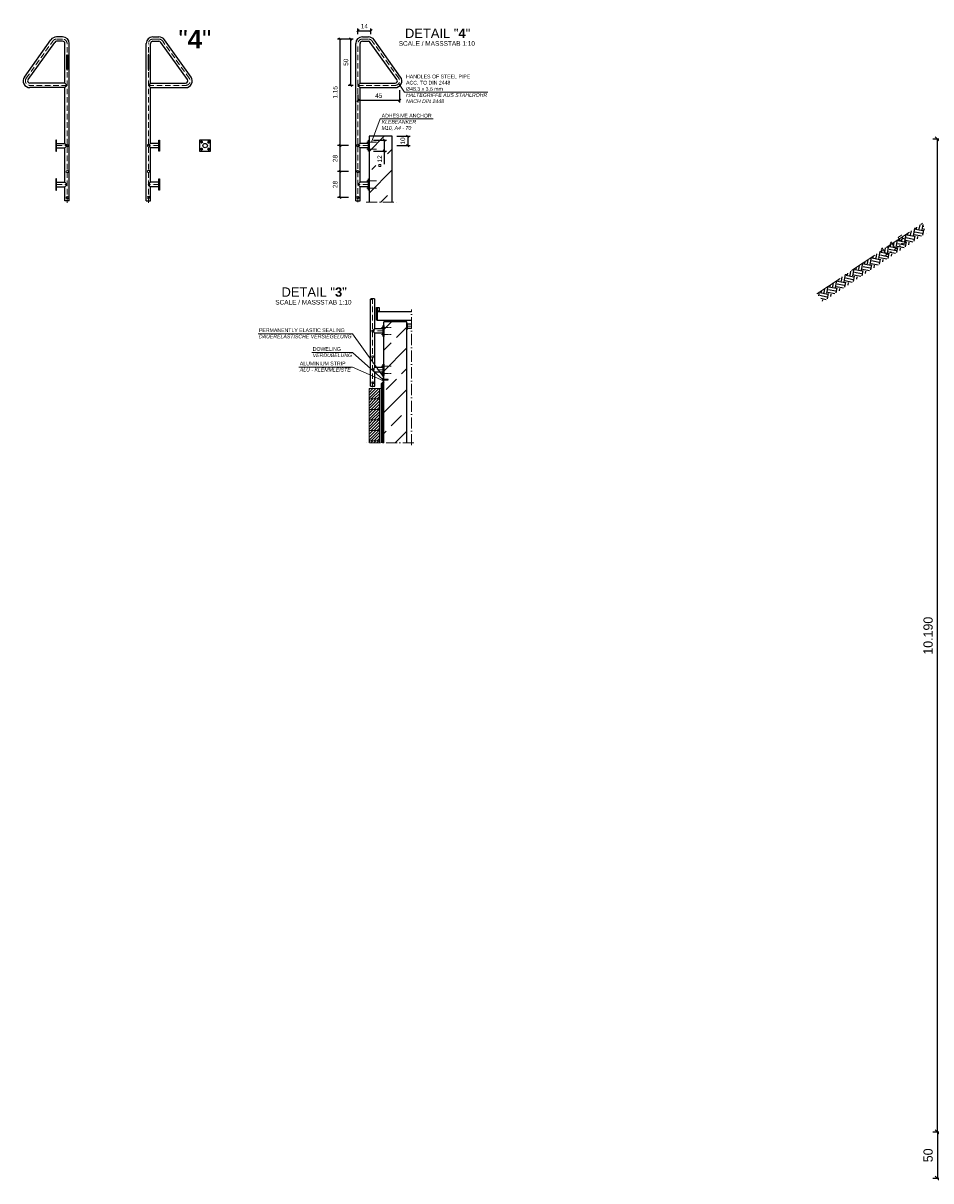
# Model space of a CAD drawing. Header units: millimetres. Extents: x -14064 to 10606674, y -83552 to 74051.
# Tile 7 of 256: x -11458 to -1661, y -26336 to -13837. Entities that reach past the tile are written whole.
import ezdxf

# ---------------------------------------------------------------- set-up
doc = ezdxf.new("R2010")
doc.units = ezdxf.units.MM
doc.linetypes.add('ACAD_ISO10W100', pattern=[18, 12, -3, 0, -3])
doc.linetypes.add('JIS_02_1.0', pattern=[2, 1, -1])
doc.layers.add('0_0_1_im Papierbereich gezeichnet', color=7, linetype='Continuous')
doc.layers.add('Bemaßung', color=7, linetype='Continuous', lineweight=9)
doc.layers.add('Beschriftung', color=7, linetype='Continuous', lineweight=9)
doc.styles.add('LBB3.5M1000', font='isocp.shx', dxfattribs={"height": 3.5})
doc.dimstyles.new('DIN', dxfattribs={"dimtxt": 2.5, "dimasz": 2.5, "dimexe": 1.25, "dimexo": 0.625, "dimtad": 1, "dimtih": 1, "dimdec": 4, "dimdsep": 46, "dimlunit": 6, "dimtxsty": 'Standard', "dimcen": 2.5, "dimadec": 0, "dimazin": 0, "dimtfac": 1, "dimtdec": 4, "dimtmove": 0, "dimatfit": 3, "dimfxl": 0, "dimtvp": 1, "dimtolj": 1, "dimtzin": 0, "dimarcsym": 0})

# ---------------------------------------------------------------- blocks, each defined once
blk = doc.blocks.new('_Oblique')
at = {"color": 0, "linetype": 'ByBlock', "lineweight": -2}
blk.add_line((-0.5, -0.5), (0.5, 0.5), dxfattribs=at)
blk = doc.blocks.new('*D124')
at = {"layer": 'Bemaßung', "color": 0, "lineweight": -2, "transparency": 16777216}
for p, q in [((-1086, -15091), (-1640, -15091)), ((-1590, -25811), (-1590, -15091)), ((-1086, -25811), (-1640, -25811))]:
    blk.add_line(p, q, dxfattribs=at)
at = {"layer": 'DEFPOINTS', "color": 0, "transparency": 16777216}
for p in [(-1590, -15091), (-386, -15091), (-386, -25811)]:
    blk.add_point(p, dxfattribs=at)
at = {"layer": 'Bemaßung', "color": 0, "lineweight": -2, "transparency": 16777216, "xscale": 50, "yscale": 50, "zscale": 50}
for p, rotation in [((-1590, -15091), 90), ((-1590, -25811), 270)]:
    blk.add_blockref('_Oblique', p, dxfattribs=dict(at, rotation=rotation))
at = {"layer": 'Bemaßung', "color": 0, "transparency": 16777216, "insert": (-1690, -20451), "char_height": 100, "attachment_point": 5, "rotation": 90}
blk.add_mtext('\\A1;10.190', dxfattribs=at)
blk = doc.blocks.new('*D178')
at = {"layer": 'Bemaßung', "color": 0, "lineweight": -2, "transparency": 16777216}
for p, q in [((-7896, -14009), (-8065, -14009)), ((-8040, -14009), (-8040, -15159)), ((-7945, -15159), (-8065, -15159))]:
    blk.add_line(p, q, dxfattribs=at)
at = {"layer": 'DEFPOINTS', "color": 0, "transparency": 16777216}
for p in [(-7796, -14009), (-8040, -15159), (-7845, -15159)]:
    blk.add_point(p, dxfattribs=at)
at = {"layer": 'Bemaßung', "color": 0, "lineweight": -2, "transparency": 16777216, "xscale": 25, "yscale": 25, "zscale": 25}
for p, rotation in [((-8040, -14009), 90), ((-8040, -15159), 270)]:
    blk.add_blockref('_Oblique', p, dxfattribs=dict(at, rotation=rotation))
at = {"layer": 'Bemaßung', "color": 0, "transparency": 16777216, "insert": (-8090, -14584), "char_height": 50, "attachment_point": 5, "rotation": 90}
blk.add_mtext('\\A1;1.15', dxfattribs=at)
blk = doc.blocks.new('*D179')
at = {"layer": 'Bemaßung', "color": 0, "lineweight": -2, "transparency": 16777216}
for p, q in [((-7896, -14009), (-7949, -14009)), ((-7924, -14009), (-7924, -14509)), ((-7896, -14509), (-7949, -14509))]:
    blk.add_line(p, q, dxfattribs=at)
at = {"layer": 'DEFPOINTS', "color": 0, "transparency": 16777216}
for p in [(-7796, -14009), (-7924, -14509), (-7796, -14509)]:
    blk.add_point(p, dxfattribs=at)
at = {"layer": 'Bemaßung', "color": 0, "lineweight": -2, "transparency": 16777216, "xscale": 25, "yscale": 25, "zscale": 25}
for p, rotation in [((-7924, -14009), 90), ((-7924, -14509), 270)]:
    blk.add_blockref('_Oblique', p, dxfattribs=dict(at, rotation=rotation))
at = {"layer": 'Bemaßung', "color": 0, "transparency": 16777216, "insert": (-7974, -14259), "char_height": 50, "attachment_point": 5, "rotation": 90}
blk.add_mtext('\\A1;50', dxfattribs=at)
blk = doc.blocks.new('*D180')
at = {"layer": 'Bemaßung', "color": 0, "lineweight": -2, "transparency": 16777216}
for p, q in [((-7845, -13958), (-7845, -13895)), ((-7845, -13920), (-7705, -13920)), ((-7705, -13958), (-7705, -13895))]:
    blk.add_line(p, q, dxfattribs=at)
at = {"layer": 'DEFPOINTS', "color": 0, "transparency": 16777216}
for p in [(-7705, -13920), (-7845, -14058), (-7705, -14058)]:
    blk.add_point(p, dxfattribs=at)
at = {"layer": 'Bemaßung', "color": 0, "lineweight": -2, "transparency": 16777216, "xscale": 25, "yscale": 25, "zscale": 25, "rotation": 180}
blk.add_blockref('_Oblique', (-7845, -13920), dxfattribs=at)
at = {"layer": 'Bemaßung', "color": 0, "lineweight": -2, "transparency": 16777216, "xscale": 25, "yscale": 25, "zscale": 25}
blk.add_blockref('_Oblique', (-7705, -13920), dxfattribs=at)
at = {"layer": 'Bemaßung', "color": 0, "transparency": 16777216, "insert": (-7775, -13870), "char_height": 50, "attachment_point": 5}
blk.add_mtext('\\A1;14', dxfattribs=at)
blk = doc.blocks.new('*D181')
at = {"layer": 'Bemaßung', "color": 0, "lineweight": -2, "transparency": 16777216}
for p, q in [((-7845, -14609), (-7845, -14695)), ((-7395, -14561), (-7395, -14695)), ((-7845, -14670), (-7395, -14670))]:
    blk.add_line(p, q, dxfattribs=at)
at = {"layer": 'DEFPOINTS', "color": 0, "transparency": 16777216}
for p in [(-7395, -14461), (-7845, -14509), (-7395, -14670)]:
    blk.add_point(p, dxfattribs=at)
at = {"layer": 'Bemaßung', "color": 0, "lineweight": -2, "transparency": 16777216, "xscale": 25, "yscale": 25, "zscale": 25, "rotation": 180}
blk.add_blockref('_Oblique', (-7845, -14670), dxfattribs=at)
at = {"layer": 'Bemaßung', "color": 0, "lineweight": -2, "transparency": 16777216, "xscale": 25, "yscale": 25, "zscale": 25}
blk.add_blockref('_Oblique', (-7395, -14670), dxfattribs=at)
at = {"layer": 'Bemaßung', "color": 0, "transparency": 16777216, "insert": (-7620, -14620), "char_height": 50, "attachment_point": 5}
blk.add_mtext('\\A1;45', dxfattribs=at)
blk = doc.blocks.new('*D182')
at = {"layer": 'Bemaßung', "color": 0, "lineweight": -2, "transparency": 16777216}
for p, q in [((-7675, -15099), (-7535, -15099)), ((-7560, -15099), (-7560, -15219)), ((-7675, -15219), (-7535, -15219)), ((-7560, -15219), (-7560, -15361))]:
    blk.add_line(p, q, dxfattribs=at)
at = {"layer": 'DEFPOINTS', "color": 0, "transparency": 16777216}
for p in [(-7725, -15099), (-7560, -15099), (-7725, -15219)]:
    blk.add_point(p, dxfattribs=at)
at = {"layer": 'Bemaßung', "color": 0, "lineweight": -2, "transparency": 16777216, "xscale": 25, "yscale": 25, "zscale": 25}
for p, rotation in [((-7560, -15099), 90), ((-7560, -15219), 270)]:
    blk.add_blockref('_Oblique', p, dxfattribs=dict(at, rotation=rotation))
at = {"layer": 'Bemaßung', "color": 0, "transparency": 16777216, "insert": (-7610, -15303), "char_height": 50, "attachment_point": 5, "rotation": 90}
blk.add_mtext('\\A1;12', dxfattribs=at)
blk = doc.blocks.new('*D140')
at = {"layer": 'Bemaßung', "color": 0, "lineweight": -2, "transparency": 16777216}
for p, q in [((-7425, -15059), (-7282, -15059)), ((-7307, -15059), (-7307, -15159)), ((-7425, -15159), (-7282, -15159))]:
    blk.add_line(p, q, dxfattribs=at)
at = {"layer": 'DEFPOINTS', "color": 0, "transparency": 16777216}
for p in [(-7725, -15059), (-7725, -15159), (-7307, -15159)]:
    blk.add_point(p, dxfattribs=at)
at = {"layer": 'Bemaßung', "color": 0, "lineweight": -2, "transparency": 16777216, "xscale": 25, "yscale": 25, "zscale": 25}
for p, rotation in [((-7307, -15059), 90), ((-7307, -15159), 270)]:
    blk.add_blockref('_Oblique', p, dxfattribs=dict(at, rotation=rotation))
at = {"layer": 'Bemaßung', "color": 0, "transparency": 16777216, "insert": (-7360, -15109), "char_height": 50, "attachment_point": 5, "rotation": 90}
blk.add_mtext('\\A1;10', dxfattribs=at)
blk = doc.blocks.new('*D144')
at = {"layer": 'Bemaßung', "color": 0, "lineweight": -2, "transparency": 16777216}
for p, q in [((-1086, -25811), (-1640, -25811)), ((-1590, -25811), (-1590, -26311)), ((-1086, -26311), (-1640, -26311))]:
    blk.add_line(p, q, dxfattribs=at)
at = {"layer": 'DEFPOINTS', "color": 0, "transparency": 16777216}
for p in [(-386, -25811), (-1590, -26311), (-386, -26311)]:
    blk.add_point(p, dxfattribs=at)
at = {"layer": 'Bemaßung', "color": 0, "lineweight": -2, "transparency": 16777216, "xscale": 50, "yscale": 50, "zscale": 50}
for p, rotation in [((-1590, -25811), 90), ((-1590, -26311), 270)]:
    blk.add_blockref('_Oblique', p, dxfattribs=dict(at, rotation=rotation))
at = {"layer": 'Bemaßung', "color": 0, "transparency": 16777216, "insert": (-1690, -26061), "char_height": 100, "attachment_point": 5, "rotation": 90}
blk.add_mtext('\\A1;50', dxfattribs=at)
blk = doc.blocks.new('*D193')
at = {"layer": 'Bemaßung', "color": 0, "lineweight": -2, "transparency": 16777216}
for p, q in [((-7945, -15159), (-8065, -15159)), ((-8040, -15159), (-8040, -15439)), ((-7945, -15439), (-8065, -15439))]:
    blk.add_line(p, q, dxfattribs=at)
at = {"layer": 'DEFPOINTS', "color": 0, "transparency": 16777216}
for p in [(-7845, -15159), (-8040, -15439), (-7845, -15439)]:
    blk.add_point(p, dxfattribs=at)
at = {"layer": 'Bemaßung', "color": 0, "lineweight": -2, "transparency": 16777216, "xscale": 25, "yscale": 25, "zscale": 25}
for p, rotation in [((-8040, -15159), 90), ((-8040, -15439), 270)]:
    blk.add_blockref('_Oblique', p, dxfattribs=dict(at, rotation=rotation))
at = {"layer": 'Bemaßung', "color": 0, "transparency": 16777216, "insert": (-8090, -15299), "char_height": 50, "attachment_point": 5, "rotation": 90}
blk.add_mtext('\\A1;28', dxfattribs=at)
blk = doc.blocks.new('*D111')
at = {"layer": 'Bemaßung', "color": 0, "lineweight": -2, "transparency": 16777216}
for p, q in [((-7945, -15439), (-8065, -15439)), ((-8040, -15439), (-8040, -15719)), ((-7945, -15719), (-8065, -15719))]:
    blk.add_line(p, q, dxfattribs=at)
at = {"layer": 'DEFPOINTS', "color": 0, "transparency": 16777216}
for p in [(-7845, -15439), (-8040, -15719), (-7845, -15719)]:
    blk.add_point(p, dxfattribs=at)
at = {"layer": 'Bemaßung', "color": 0, "lineweight": -2, "transparency": 16777216, "xscale": 25, "yscale": 25, "zscale": 25}
for p, rotation in [((-8040, -15439), 90), ((-8040, -15719), 270)]:
    blk.add_blockref('_Oblique', p, dxfattribs=dict(at, rotation=rotation))
at = {"layer": 'Bemaßung', "color": 0, "transparency": 16777216, "insert": (-8090, -15579), "char_height": 50, "attachment_point": 5, "rotation": 90}
blk.add_mtext('\\A1;28', dxfattribs=at)

msp = doc.modelspace()

# ---------------------------------------------------------------- hatches: boundary and pattern name
at = {"lineweight": 13}
h = msp.add_hatch(dxfattribs=at)
h.set_pattern_fill('ANSI33', color=256, scale=50, style=0)
h.set_pattern_definition([(45, (-84081.94, 22019.64), (-224.5064, 224.5064), []), (45, (-83857.43, 22019.64), (-224.5064, 224.5064), [158.75, -79.375])])
h.paths.add_polyline_path([(-7724.77049, -15770.53018), (-7474.77599, -15770.52961), (-7474.77604, -15059.29985), (-7724.77054, -15059.30042)])
h.paths.add_polyline_path([(-7648.87452, -15380.78631), (-7652.36748, -15363.01405), (-7654.74039, -15344.1647), (-7655.94025, -15324.6593), (-7655.94025, -15304.93358), (-7654.74039, -15285.42818), (-7652.36748, -15266.57882), (-7648.87452, -15248.80657), (-7644.33953, -15232.50841), (-7638.86383, -15218.04844), (-7632.56974, -15205.74966), (-7625.59784, -15195.8868), (-7618.10388, -15188.68018), (-7610.25527, -15184.2908), (-7602.22733, -15182.81669), (-7594.19938, -15184.2908), (-7586.35077, -15188.68018), (-7578.85681, -15195.8868), (-7571.88491, -15205.74966), (-7565.59082, -15218.04844), (-7560.11512, -15232.50841), (-7555.58013, -15248.80657), (-7552.08717, -15266.57882), (-7549.71426, -15285.42818), (-7548.5144, -15304.93358), (-7548.5144, -15324.6593), (-7549.71426, -15344.1647), (-7552.08717, -15363.01405), (-7555.58013, -15380.78631), (-7560.11512, -15397.08446), (-7565.59082, -15411.54444), (-7571.88491, -15423.84322), (-7578.85681, -15433.70608), (-7586.35077, -15440.9127), (-7594.19938, -15445.30208), (-7602.22733, -15446.77618), (-7610.25527, -15445.30208), (-7618.10388, -15440.9127), (-7625.59784, -15433.70608), (-7632.56974, -15423.84322), (-7638.86383, -15411.54444), (-7644.33953, -15397.08446)], flags=16)
h = msp.add_hatch()
h.set_pattern_fill('EARTH', color=256, scale=12.5, angle=78.690067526, style=0)
h.set_pattern_definition([(78.69007, (-42416.49, 2019.81), (-62.26687, 93.40031), [79.375, -79.375]), (78.69007, (-42445.68, 2025.65), (-62.26687, 93.40031), [79.375, -79.375]), (78.69007, (-42474.865, 2031.485), (-62.26687, 93.40031), [79.375, -79.375]), (168.69007, (-42482.65, 2043.16), (-93.40031, -62.26687), [79.375, -79.375]), (168.69007, (-42476.81, 2072.35), (-93.40031, -62.26687), [79.375, -79.375]), (168.69007, (-42470.97, 2101.535), (-93.40031, -62.26687), [79.375, -79.375])])
h.paths.add_polyline_path([(-1712.59041, -16104.58119), (-1748.78061, -15997.60078), (-2886.53173, -16756.10153), (-2826.02071, -16846.86805)])
h = msp.add_hatch(dxfattribs=at)
h.set_pattern_fill('ANSI33', color=256, scale=50, style=0)
h.set_pattern_definition([(45, (-84098.12, 22168.94), (-224.5064, 224.5064), []), (45, (-83873.6, 22168.94), (-224.5064, 224.5064), [158.75, -79.375])])
h.paths.add_polyline_path([(-7315.94403, -17060.68652), (-7565.94403, -17060.68652), (-7565.94403, -17578.18652), (-7315.94403, -17578.18652)])
h.paths.add_polyline_path([(-7315.94403, -17578.18652), (-7565.94403, -17578.18652), (-7565.94403, -17590.68652), (-7315.94403, -17590.68652)])
h.paths.add_polyline_path([(-7315.94403, -17590.68652), (-7565.94403, -17590.68652), (-7565.94403, -17603.18652), (-7315.94403, -17603.18652)])
h.paths.add_polyline_path([(-7565.94403, -18368.48871), (-7315.94403, -18368.48871), (-7315.94403, -17603.18652), (-7565.94403, -17603.18652), (-7565.94403, -17645.5808), (-7518.44375, -17645.5808), (-7518.44375, -17648.72116), (-7565.94403, -17648.72116)])
for points in [[(-7565.95143, -17661.33413), (-7570.95143, -17661.33413), (-7570.95143, -17709.26306), (-7593.37488, -17731.68652), (-7593.37488, -17781.68652), (-7588.37433, -17781.68646), (-7588.37488, -17733.75758), (-7565.95143, -17711.33413)], [(-7588.37245, -18368.48871), (-7583.37245, -18368.48871), (-7583.37486, -17735.82863), (-7565.95106, -17718.40483), (-7569.48659, -17714.86929), (-7588.37488, -17733.75758)], [(-7583.37245, -18368.48871), (-7573.37243, -18368.48871), (-7573.37481, -17739.97072), (-7565.9509, -17732.5468), (-7573.02196, -17725.47573), (-7583.37486, -17735.82863)], [(-7573.37243, -18368.48871), (-7568.37245, -18368.48871), (-7568.37487, -17734.97077), (-7573.37481, -17739.97072)], [(-7568.37245, -18368.48871), (-7565.94846, -18368.48871), (-7565.9509, -17732.5468), (-7568.37487, -17734.97077)]]:
    msp.add_hatch(color=256).paths.add_polyline_path(points)
at = {"lineweight": 5}
h = msp.add_hatch(dxfattribs=at)
h.set_pattern_fill('ANSI31', color=256, scale=0.4, style=0)
h.set_pattern_definition([(45, (-84098.1204, 22108.2957), (-0.898025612, 0.898025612), [])])
h.paths.add_polyline_path([(-7570.95143, -17686.86877), (-7518.44375, -17686.86877), (-7518.44375, -17683.72841), (-7570.95143, -17683.72841)])
h = msp.add_hatch(dxfattribs=at)
h.set_pattern_fill('ANSI31', color=256, scale=7, style=0)
h.set_pattern_definition([(45, (-91548.884, 20115.091), (-15.715448, 15.715448), [])])
h.paths.add_polyline_path([(-7609.37147, -17781.68652), (-7724.37147, -17781.68652), (-7724.37147, -17894.68652), (-7609.37147, -17894.68652)])
h = msp.add_hatch(dxfattribs=at)
h.set_pattern_fill('AR-SAND', color=256, scale=0.2, style=0)
h.set_pattern_definition([(37.5, (-84098.1204, 22168.943), (-0.32000626, 9.78826475), [0, -7.7216, 0, -8.636, 0, -8.255]), (7.5, (-84098.12, 22168.943), (8.9904657, 14.336502), [0, -4.1656, 0, -6.9596, 0, -2.667]), (327.5, (-84104.369, 22168.943), (15.8198474, 0.0287437), [0, -2.54, 0, -9.144, 0, -11.938]), (317.5, (-84104.369, 22168.943), (15.271129, 4.4585865), [0, -1.27, 0, -5.9944, 0, -6.858])])
h.paths.add_polyline_path([(-7609.37147, -18368.48871), (-7588.36586, -18368.48871), (-7588.37291, -17781.68639), (-7609.37147, -17781.68664)])
h = msp.add_hatch(dxfattribs=at)
h.set_pattern_fill('ANSI31', color=256, scale=7, style=0)
h.set_pattern_definition([(45, (-91548.884, 20002.091), (-15.715448, 15.715448), [])])
h.paths.add_polyline_path([(-7609.37147, -17894.68652), (-7724.37147, -17894.68652), (-7724.37147, -18007.68652), (-7609.37147, -18007.68652)])
h = msp.add_hatch(dxfattribs=at)
h.set_pattern_fill('ANSI31', color=256, scale=7, style=0)
h.set_pattern_definition([(45, (-91548.884, 19889.091), (-15.715448, 15.715448), [])])
h.paths.add_polyline_path([(-7609.37147, -18007.68652), (-7724.37147, -18007.68652), (-7724.37147, -18120.68652), (-7609.37147, -18120.68652)])
h = msp.add_hatch(dxfattribs=at)
h.set_pattern_fill('ANSI31', color=256, scale=7, style=0)
h.set_pattern_definition([(45, (-91548.884, 19776.091), (-15.715448, 15.715448), [])])
h.paths.add_polyline_path([(-7609.37147, -18120.68652), (-7724.37147, -18120.68652), (-7724.37147, -18233.68652), (-7609.37147, -18233.68652)])
h = msp.add_hatch(dxfattribs=at)
h.set_pattern_fill('ANSI31', color=256, scale=7, style=0)
h.set_pattern_definition([(45, (-91548.884, 19663.091), (-15.715448, 15.715448), [])])
h.paths.add_polyline_path([(-7609.37147, -18233.68652), (-7724.37147, -18233.68652), (-7724.37147, -18346.68652), (-7609.37147, -18346.68652)])
h = msp.add_hatch(dxfattribs=at)
h.set_pattern_fill('ANSI31', color=256, scale=7, style=0)
h.set_pattern_definition([(45, (-91548.884, 19550.091), (-15.715448, 15.715448), [])])
h.paths.add_polyline_path([(-7724.37147, -18368.48871), (-7609.37147, -18368.48871), (-7609.37147, -18346.68652), (-7724.37147, -18346.68652)])

# ---------------------------------------------------------------- linework, layer by layer
for p, q in [((-11032.1972, -13984.99335), (-11096.91578, -13984.99335)), ((-10057.85065, -13984.99335), (-9993.13207, -13984.99335)), ((-7796.47054, -13984.99335), (-7731.75196, -13984.99335)), ((-11444.50921, -14418.82961), (-11158.49123, -14019.26657)), ((-11405.23755, -14446.94769), (-11117.44093, -14044.71776)), ((-11032.1972, -14033.29335), (-11096.91578, -14033.29335)), ((-11008.0472, -14485.15042), (-11008.0472, -14057.44335)), ((-10959.7472, -15754.80042), (-10959.7472, -14057.44335)), ((-10130.30065, -15754.80042), (-10130.30065, -14057.44335)), ((-10082.00065, -14485.15042), (-10082.00065, -14057.44335)), ((-10057.85065, -14033.29335), (-9993.13207, -14033.29335)), ((-9684.8103, -14446.94769), (-9972.60692, -14044.71776)), ((-9645.53864, -14418.82961), (-9931.55662, -14019.26657)), ((-7868.92054, -15754.80042), (-7868.92054, -14057.44335)), ((-7820.62054, -14485.15042), (-7820.62054, -14057.44335)), ((-7796.47054, -14033.29335), (-7731.75196, -14033.29335)), ((-7423.43019, -14446.94769), (-7711.22681, -14044.71776)), ((-7384.15853, -14418.82961), (-7670.17651, -14019.26657)), ((-11008.0472, -14485.15042), (-11385.5972, -14485.15042)), ((-11008.0472, -14485.15042), (-10983.8972, -14509.30042)), ((-10082.00065, -14485.15042), (-10106.15065, -14509.30042)), ((-10082.00065, -14485.15042), (-9704.45065, -14485.15042)), ((-7820.62054, -14485.15042), (-7844.77054, -14509.30042)), ((-7820.62054, -14485.15042), (-7443.07054, -14485.15042)), ((-11008.0472, -14533.45042), (-11385.5972, -14533.45042)), ((-10983.8972, -14509.30042), (-11008.0472, -14533.45042)), ((-11008.0472, -15135.15042), (-11008.0472, -14533.45042)), ((-10106.15065, -14509.30042), (-10082.00065, -14533.45042)), ((-10082.00065, -14533.45042), (-9704.45065, -14533.45042)), ((-10082.00065, -15135.15042), (-10082.00065, -14533.45042)), ((-7844.77054, -14509.30042), (-7820.62054, -14533.45042)), ((-7820.62054, -14533.45042), (-7443.07054, -14533.45042)), ((-7820.62054, -15135.15042), (-7820.62054, -14533.45042)), ((-7474.77794, -15059.30042), (-7724.77054, -15059.30042)), ((-7724.77054, -15059.30042), (-7724.76963, -15770.53006)), ((-7474.77703, -15770.52974), (-7474.77794, -15059.30042)), ((-11097.8972, -15135.15042), (-11008.0472, -15135.15042)), ((-11097.8972, -15183.45042), (-11008.0472, -15183.45042)), ((-11008.0472, -15135.15042), (-10983.8972, -15159.30042)), ((-10983.8972, -15159.30042), (-11008.0472, -15183.45042)), ((-11008.0472, -15555.15042), (-11008.0472, -15183.45042)), ((-10082.00065, -15135.15042), (-10106.15065, -15159.30042)), ((-10106.15065, -15159.30042), (-10082.00065, -15183.45042)), ((-9992.15065, -15135.15042), (-10082.00065, -15135.15042)), ((-10082.00065, -15555.15042), (-10082.00065, -15183.45042)), ((-9992.15065, -15183.45042), (-10082.00065, -15183.45042)), ((-7820.62054, -15135.15042), (-7844.77054, -15159.30042)), ((-7844.77054, -15159.30042), (-7820.62054, -15183.45042)), ((-7730.77054, -15135.15042), (-7820.62054, -15135.15042)), ((-7820.62054, -15555.15042), (-7820.62054, -15183.45042)), ((-7730.77054, -15183.45042), (-7820.62054, -15183.45042)), ((-11097.8972, -15555.15042), (-11008.0472, -15555.15042)), ((-11097.8972, -15603.45042), (-11008.0472, -15603.45042)), ((-10983.8972, -15579.30042), (-11008.0472, -15555.15042)), ((-11008.0472, -15603.45042), (-10983.8972, -15579.30042)), ((-11008.0472, -15754.80042), (-11008.0472, -15603.45042)), ((-10106.15065, -15579.30042), (-10082.00065, -15555.15042)), ((-10082.00065, -15603.45042), (-10106.15065, -15579.30042)), ((-9992.15065, -15555.15042), (-10082.00065, -15555.15042)), ((-10082.00065, -15754.80042), (-10082.00065, -15603.45042)), ((-9992.15065, -15603.45042), (-10082.00065, -15603.45042)), ((-7844.77054, -15579.30042), (-7820.62054, -15555.15042)), ((-7820.62054, -15603.45042), (-7844.77054, -15579.30042)), ((-7730.77054, -15555.15042), (-7820.62054, -15555.15042)), ((-7820.62054, -15754.80042), (-7820.62054, -15603.45042)), ((-7730.77054, -15603.45042), (-7820.62054, -15603.45042)), ((-10959.7472, -15754.80042), (-11008.0472, -15754.80042)), ((-10130.30065, -15754.80042), (-10082.00065, -15754.80042)), ((-7868.92054, -15754.80042), (-7820.62054, -15754.80042)), ((-7710.09403, -17756.18652), (-7710.09403, -16815.83322)), ((-7661.80143, -17136.53652), (-7661.80143, -16815.82692)), ((-7645.94403, -17045.68652), (-7645.94403, -16905.68652)), ((-7645.94403, -16905.68652), (-7635.94403, -16905.68652)), ((-7635.94403, -16905.68652), (-7635.94403, -16955.68652)), ((-7635.94403, -16905.68652), (-7615.94403, -16905.68652)), ((-7615.94403, -16945.68652), (-7635.94403, -16945.68652)), ((-7265.94403, -16955.68652), (-7635.94403, -16955.68652)), ((-7635.94403, -16955.68652), (-7635.94403, -17045.68652)), ((-7615.94403, -16905.68652), (-7615.94403, -16945.68652)), ((-7635.94403, -17045.68652), (-7645.94403, -17045.68652)), ((-7635.94403, -17045.68652), (-7265.94403, -17045.68652)), ((-7315.95143, -17060.68652), (-7565.95143, -17060.68652)), ((-7565.94403, -18368.48871), (-7565.94403, -17060.68652)), ((-7490.94403, -17055.68652), (-7495.94403, -17060.68652)), ((-7490.94403, -17055.68652), (-7490.94403, -17045.68652)), ((-7390.94403, -17055.68652), (-7490.94403, -17055.68652)), ((-7390.94403, -17045.68652), (-7390.94403, -17055.68652)), ((-7390.94403, -17055.68652), (-7385.94403, -17060.68652)), ((-7315.94403, -18368.48871), (-7315.95143, -17060.68652)), ((-7265.94403, -17086.53652), (-7309.95143, -17086.53652)), ((-7661.80143, -17136.53652), (-7685.95143, -17160.68652)), ((-7685.95143, -17160.68652), (-7661.80143, -17184.83652)), ((-7571.95143, -17136.53652), (-7661.80143, -17136.53652)), ((-7661.80143, -17556.54391), (-7661.80143, -17184.83652)), ((-7571.95143, -17184.83652), (-7661.80143, -17184.83652)), ((-7265.94403, -17134.83652), (-7309.95143, -17134.83652)), ((-7685.94403, -17580.68652), (-7661.79403, -17556.53652)), ((-7661.79403, -17604.83652), (-7685.94403, -17580.68652)), ((-7661.80143, -17756.18652), (-7661.80143, -17604.82912)), ((-7571.94403, -17556.53652), (-7661.79403, -17556.53652)), ((-7571.94403, -17604.83652), (-7661.79403, -17604.83652)), ((-7570.95143, -17709.26306), (-7593.37488, -17731.68652)), ((-7593.37488, -17731.68652), (-7593.37488, -17781.68652)), ((-7565.95143, -17711.33413), (-7588.37488, -17733.75758)), ((-7588.37433, -17781.68646), (-7588.37488, -17733.75758)), ((-7565.95106, -17718.40483), (-7583.37486, -17735.82863)), ((-7565.9509, -17732.5468), (-7573.37481, -17739.97072)), ((-7565.9509, -17732.5468), (-7573.02196, -17725.47573)), ((-7565.95143, -17661.33413), (-7570.95143, -17661.33413)), ((-7570.95143, -17661.33413), (-7570.95143, -17709.26306)), ((-7565.95106, -17718.40483), (-7569.48659, -17714.86929)), ((-7565.95143, -17711.33413), (-7565.95143, -17661.33413)), ((-7710.09403, -17756.18652), (-7661.79403, -17756.18652)), ((-7593.37488, -17781.68652), (-7588.37433, -17781.68646))]:
    msp.add_line(p, q)
at = {"linetype": 'ACAD_ISO10W100', "lineweight": 18, "ltscale": 5}
for p, q in [((-11424.8742, -14432.88979), (-11138.06346, -14032.14923)), ((-11032.1972, -14009.30042), (-11097.01316, -14009.30042)), ((-10983.8972, -15776.93499), (-10983.8972, -14057.60042)), ((-10106.15065, -15776.93499), (-10106.15065, -14057.60042)), ((-10057.85065, -14009.30042), (-9993.03469, -14009.30042)), ((-9665.17365, -14432.88979), (-9951.98439, -14032.14923)), ((-7844.77054, -15770.22927), (-7844.77054, -14057.60042)), ((-7796.47054, -14009.30042), (-7731.65458, -14009.30042)), ((-7403.79354, -14432.88979), (-7690.60428, -14032.14923)), ((-10983.8972, -14509.30042), (-11385.5972, -14509.30042)), ((-10106.15065, -14509.30042), (-9704.45065, -14509.30042)), ((-7844.77054, -14509.30042), (-7443.07054, -14509.30042)), ((-7730.77054, -15120.7621), (-7742.73985, -15113.85162)), ((-7730.77054, -15120.7621), (-7742.73985, -15127.67258)), ((-11097.8972, -15159.30042), (-10983.8972, -15159.30042)), ((-9992.15065, -15159.30042), (-10106.15065, -15159.30042)), ((-7730.77054, -15159.30042), (-7844.77054, -15159.30042)), ((-7730.77054, -15197.83873), (-7742.73985, -15190.92825)), ((-7730.77054, -15197.83873), (-7742.73985, -15204.74921)), ((-11097.8972, -15579.30042), (-10983.8972, -15579.30042)), ((-9992.15065, -15579.30042), (-10106.15065, -15579.30042)), ((-7730.77054, -15579.30042), (-7844.77054, -15579.30042)), ((-7730.77054, -15540.7621), (-7742.73985, -15533.85162)), ((-7730.77054, -15540.7621), (-7742.73985, -15547.67258)), ((-7730.77054, -15617.83873), (-7742.73985, -15610.92825)), ((-7730.77054, -15617.83873), (-7742.73985, -15624.74921)), ((-7685.95143, -17768.56864), (-7685.95143, -16799.28808)), ((-7571.95143, -17122.1482), (-7583.92073, -17115.23772)), ((-7571.95143, -17122.1482), (-7583.92073, -17129.05868)), ((-7265.94403, -17110.68652), (-7309.95143, -17110.68652)), ((-7571.95143, -17160.68652), (-7685.95143, -17160.68652)), ((-7571.95143, -17199.22483), (-7583.92073, -17192.31435)), ((-7571.95143, -17199.22483), (-7583.92073, -17206.13531)), ((-7571.94403, -17580.68652), (-7685.94403, -17580.68652)), ((-7571.94403, -17542.1482), (-7583.91333, -17535.23772)), ((-7571.94403, -17542.1482), (-7583.91333, -17549.05868)), ((-7571.94403, -17619.22483), (-7583.91333, -17612.31435)), ((-7571.94403, -17619.22483), (-7583.91333, -17626.13531))]:
    msp.add_line(p, q, dxfattribs=at)
at = {"lineweight": 9}
for p, q in [((-7342.57823, -14582.98305), (-7400.02113, -14495.06061)), ((-7342.57823, -14582.98305), (-6442.17999, -14582.98305)), ((-7606.31511, -14871.294), (-7696.80574, -15120.7621)), ((-7606.31511, -14871.294), (-7031.91948, -14871.294)), ((-7565.95143, -17661.33413), (-7904.94825, -17189.96057, -475.00001)), ((-7575.37139, -17685.59448, -475.00001), (-7904.94825, -17391.56434, -475.00001)), ((-7904.94825, -17549.88408, -475.00001), (-7568.2948, -17700.15218, -475.00001))]:
    msp.add_line(p, q, dxfattribs=at)
at = {"linetype": 'ACAD_ISO10W100', "lineweight": 18}
for p, q in [((-7645.12647, -15120.7621), (-7748.48501, -15120.7621)), ((-7645.12647, -15197.83873), (-7748.48501, -15197.83873)), ((-7645.12647, -15540.7621), (-7748.48501, -15540.7621)), ((-7645.12647, -15617.83873), (-7748.48501, -15617.83873)), ((-7486.30735, -17122.1482), (-7589.66589, -17122.1482)), ((-7486.30735, -17199.22483), (-7589.66589, -17199.22483)), ((-7486.29996, -17542.1482), (-7589.6585, -17542.1482)), ((-7486.29996, -17619.22483), (-7589.6585, -17619.22483))]:
    msp.add_line(p, q, dxfattribs=at)
at = {"linetype": 'ACAD_ISO10W100', "lineweight": 18, "ltscale": 10}
for p, q in [((-7755.77054, -15770.5301), (-7424.77413, -15770.52967)), ((-7265.94403, -18393.48871), (-7265.94403, -16930.68652)), ((-7240.94403, -18368.48871), (-7774.37147, -18368.48871))]:
    msp.add_line(p, q, dxfattribs=at)
at = {"linetype": 'ACAD_ISO10W100', "lineweight": 13, "ltscale": 25}
for p, q in [((-2890.72397, -16758.89635), (-1749.70174, -15998.21486)), ((-7609.37147, -17781.68652), (-7588.37433, -17781.68646))]:
    msp.add_line(p, q, dxfattribs=at)
for points in [[(-10980.8972, -14339.30042), (-10986.8972, -14339.30042), (-10986.8972, -14179.30042), (-10980.8972, -14179.30042)], [(-10109.15065, -14339.30042), (-10103.15065, -14339.30042), (-10103.15065, -14179.30042), (-10109.15065, -14179.30042)], [(-11103.8972, -15099.30042), (-11103.8972, -15219.30042), (-11097.8972, -15219.30042), (-11097.8972, -15099.30042)], [(-9986.15065, -15099.30042), (-9986.15065, -15219.30042), (-9992.15065, -15219.30042), (-9992.15065, -15099.30042)], [(-9554.21559, -15219.30042), (-9434.21559, -15219.30042), (-9434.21559, -15099.30042), (-9554.21559, -15099.30042)], [(-9523.5163, -15120.7621), (-9528.3039, -15113.05448), (-9537.3727, -15112.7621), (-9541.99151, -15120.7621), (-9537.2039, -15128.46973), (-9528.1351, -15128.7621)], [(-9446.43967, -15120.7621), (-9451.22727, -15113.05448), (-9460.29607, -15112.7621), (-9464.91488, -15120.7621), (-9460.12727, -15128.46973), (-9451.05847, -15128.7621)], [(-7724.77054, -15099.30042), (-7724.77054, -15219.30042), (-7730.77054, -15219.30042), (-7730.77054, -15099.30042)], [(-9523.5163, -15197.83873), (-9528.3039, -15190.1311), (-9537.3727, -15189.83873), (-9541.99151, -15197.83873), (-9537.2039, -15205.54636), (-9528.1351, -15205.83873)], [(-9446.43967, -15197.83873), (-9451.22727, -15190.1311), (-9460.29607, -15189.83873), (-9464.91488, -15197.83873), (-9460.12727, -15205.54636), (-9451.05847, -15205.83873)], [(-11103.8972, -15519.30042), (-11103.8972, -15639.30042), (-11097.8972, -15639.30042), (-11097.8972, -15519.30042)], [(-9986.15065, -15519.30042), (-9986.15065, -15639.30042), (-9992.15065, -15639.30042), (-9992.15065, -15519.30042)], [(-7724.77054, -15519.30042), (-7724.77054, -15639.30042), (-7730.77054, -15639.30042), (-7730.77054, -15519.30042)], [(-7565.95143, -17100.68652), (-7565.95143, -17220.68652), (-7571.95143, -17220.68652), (-7571.95143, -17100.68652)], [(-7315.95143, -17140.68652), (-7309.95143, -17140.68652), (-7309.95143, -17080.68652), (-7315.95143, -17080.68652)], [(-7565.94403, -17520.68652), (-7565.94403, -17640.68652), (-7571.94403, -17640.68652), (-7571.94403, -17520.68652)]]:
    msp.add_lwpolyline(points, close=True)
at = {"linetype": 'JIS_02_1.0', "lineweight": 18, "ltscale": 5}
for points in [[(-10973.8972, -15169.30042), (-10993.8972, -15169.30042), (-10993.8972, -15149.30042), (-10973.8972, -15149.30042)], [(-10116.15065, -15169.30042), (-10096.15065, -15169.30042), (-10096.15065, -15149.30042), (-10116.15065, -15149.30042)], [(-7854.77054, -15169.30042), (-7834.77054, -15169.30042), (-7834.77054, -15149.30042), (-7854.77054, -15149.30042)], [(-10973.8972, -15449.30042), (-10993.8972, -15449.30042), (-10993.8972, -15429.30042), (-10973.8972, -15429.30042)], [(-10116.15065, -15449.30042), (-10096.15065, -15449.30042), (-10096.15065, -15429.30042), (-10116.15065, -15429.30042)], [(-7854.77054, -15449.30042), (-7834.77054, -15449.30042), (-7834.77054, -15429.30042), (-7854.77054, -15429.30042)], [(-10973.8972, -15729.30042), (-10993.8972, -15729.30042), (-10993.8972, -15709.30042), (-10973.8972, -15709.30042)], [(-10116.15065, -15729.30042), (-10096.15065, -15729.30042), (-10096.15065, -15709.30042), (-10116.15065, -15709.30042)], [(-7854.77054, -15729.30042), (-7834.77054, -15729.30042), (-7834.77054, -15709.30042), (-7854.77054, -15709.30042)], [(-7695.95143, -17170.68652), (-7675.95143, -17170.68652), (-7675.95143, -17150.68652), (-7695.95143, -17150.68652)], [(-7695.95143, -17450.68652), (-7675.95143, -17450.68652), (-7675.95143, -17430.68652), (-7695.95143, -17430.68652)], [(-7695.94403, -17730.68652), (-7675.94403, -17730.68652), (-7675.94403, -17710.68652), (-7695.94403, -17710.68652)]]:
    msp.add_lwpolyline(points, close=True, dxfattribs=at)
at = {"lineweight": 9, "elevation": -475.00001}
for points in [[(-8921.80164, -17189.96057), (-7904.94825, -17189.96057)], [(-8340.49685, -17391.56434), (-7904.94825, -17391.56434)], [(-8483.38435, -17549.88408), (-7904.94825, -17549.88408)]]:
    msp.add_lwpolyline(points, dxfattribs=at)
for points in [[(-7573.36774, -18368.48871), (-7573.37481, -17739.97072)], [(-7568.36774, -18368.48871), (-7568.37487, -17734.97077)], [(-7609.37147, -18368.48871), (-7609.37147, -17781.68652)], [(-7588.36655, -18368.48871), (-7588.37358, -17756.25628)], [(-7583.36655, -18368.48871), (-7583.37356, -17758.32733)], [(-7609.37147, -18368.48871), (-7609.37147, -18318.68652)]]:
    msp.add_lwpolyline(points)
at = {"lineweight": 9}
for points in [[(-7609.37147, -17781.68652), (-7724.37147, -17781.68652), (-7724.37147, -17894.68652), (-7609.37147, -17894.68652), (-7609.37147, -17781.68652)], [(-7609.37147, -17894.68652), (-7724.37147, -17894.68652), (-7724.37147, -18007.68652), (-7609.37147, -18007.68652), (-7609.37147, -17894.68652)], [(-7609.37147, -18007.68652), (-7724.37147, -18007.68652), (-7724.37147, -18120.68652), (-7609.37147, -18120.68652), (-7609.37147, -18007.68652)], [(-7609.37147, -18120.68652), (-7724.37147, -18120.68652), (-7724.37147, -18233.68652), (-7609.37147, -18233.68652), (-7609.37147, -18120.68652)], [(-7609.37147, -18233.68652), (-7724.37147, -18233.68652), (-7724.37147, -18346.68652), (-7609.37147, -18346.68652), (-7609.37147, -18233.68652)], [(-7609.37147, -18346.68652), (-7724.37147, -18346.68652), (-7724.37147, -18368.48871)], [(-7609.37147, -18368.48871), (-7609.37147, -18346.68652)]]:
    msp.add_lwpolyline(points, dxfattribs=at)
for centre, radius in [((-9532.7539, -15120.7621), 10), ((-9532.7539, -15120.7621), 5.25), ((-9455.67727, -15120.7621), 10), ((-9455.67727, -15120.7621), 5.25), ((-9532.7539, -15197.83873), 10), ((-9532.7539, -15197.83873), 5.25), ((-9494.21559, -15159.30042), 24.15), ((-9455.67727, -15197.83873), 10), ((-9455.67727, -15197.83873), 5.25)]:
    msp.add_circle(centre, radius)
for centre, radius, start, end in [((-11096.91578, -14057.44335), 72.45, 90, 148.201087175), ((-11032.1972, -14057.44335), 72.45, 0, 90), ((-10057.85065, -14057.44335), 72.45, 90, 180), ((-9993.13207, -14057.44335), 72.45, 31.798912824, 90), ((-7796.47054, -14057.44335), 72.45, 90, 180), ((-7731.75196, -14057.44335), 72.45, 31.798912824, 90), ((-11096.91578, -14057.44335), 24.15, 90, 148.201087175), ((-11032.1972, -14057.44335), 24.15, 0, 90), ((-10057.85065, -14057.44335), 24.15, 90, 180), ((-9993.13207, -14057.44335), 24.15, 31.798912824, 90), ((-7796.47054, -14057.44335), 24.15, 90, 180), ((-7731.75196, -14057.44335), 24.15, 31.798912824, 90), ((-11385.5972, -14461.00042), 72.45, 144.403892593, 270), ((-11385.5972, -14461.00042), 24.15, 144.416176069, 270), ((-9704.45065, -14461.00042), 72.45, 270, 35.596107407), ((-9704.45065, -14461.00042), 24.15, 270, 35.583823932), ((-7443.07054, -14461.00042), 72.45, 270, 35.596107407), ((-7443.07054, -14461.00042), 24.15, 270, 35.583823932)]:
    msp.add_arc(centre, radius, start, end)
at = {"linetype": 'ACAD_ISO10W100', "lineweight": 18, "ltscale": 5}
for centre, radius, start, end in [((-11097.01316, -14057.60042), 48.3, 90, 148.201087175), ((-11032.1972, -14057.60042), 48.3, 0, 90), ((-10057.85065, -14057.60042), 48.3, 90, 180), ((-9993.03469, -14057.60042), 48.3, 31.798912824, 90), ((-7796.47054, -14057.60042), 48.3, 90, 180), ((-7731.65458, -14057.60042), 48.3, 31.798912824, 90), ((-11385.5972, -14461.00042), 48.3, 144.408633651, 270), ((-9704.45065, -14461.00042), 48.3, 270, 35.591366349), ((-7443.07054, -14461.00042), 48.3, 270, 35.591366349), ((-7698.01903, -16830.01025), 18.62241, 49.57798829, 130.42201171), ((-7698.01903, -16801.65618), 18.62241, 229.57798829, 310.42201171), ((-7673.86903, -16830.01025), 18.62241, 49.57798829, 130.42201171)]:
    msp.add_arc(centre, radius, start, end, dxfattribs=at)
at = {"layer": '0_0_1_im Papierbereich gezeichnet'}
for points in [[(-7578.96182, -17691.68296), (-7572.03391, -17691.68296), (-7572.03391, -17678.91423), (-7578.96182, -17678.91423)], [(-7572.03391, -17694.71283), (-7570.95143, -17694.71283), (-7570.95143, -17675.88436), (-7572.03391, -17675.88436)], [(-7570.95143, -17686.86877), (-7518.44375, -17686.86877), (-7518.44375, -17683.72841), (-7570.95143, -17683.72841)]]:
    msp.add_lwpolyline(points, close=True, dxfattribs=at)
at = {"layer": 'Bemaßung'}
msp.add_lwpolyline([(-7619.1826, -15383.68133), (-7599.1826, -15383.68133), (-7599.1826, -15363.68133), (-7619.1826, -15363.68133)], close=True, dxfattribs=at)

# ---------------------------------------------------------------- texts
at = {"insert": (-2224.00961, -16284.39619), "char_height": 100, "width": 340.570193, "attachment_point": 1, "rotation": 33.690067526, "style": 'LBB3.5M1000'}
msp.add_mtext('{\\fArial|b0|i0|c0|p34;\\C256;1:1,5}', dxfattribs=at)
at = {"layer": 'Beschriftung', "attachment_point": 1, "style": 'LBB3.5M1000'}
for s, insert, char_height, width in [('{\\fArial|b0|i0|c0|p34;"\\fArial|b1|i0|c0|p34;4\\fArial|b0|i0|c0|p34;"}', (-9781.24895, -13910.32616), 200, 377.5830311), ('{\\fArial|b0|i0|c0|p34;\\H0.5x;DETAIL "\\fArial|b1|i0|c0|p34;4\\fArial|b0|i0|c0|p34;"}', (-7337.06327, -13897.06221), 200, 714.4193114), ('{\\fArial|b0|i0|c0|p34;\\H0.25x;SCALE / MASSSTAB 1:10}', (-7404.68236, -14031.75581), 200, 834.6022285), ('{\\fArial|b0|i0|c0|p34;HANDLES OF STEEL PIPE\\PACC. TO DIN 2448\\P%%C48,3 x 3,6 mm\\P\\fArial|b0|i1|c0|p34;HALTEGRIFFE AUS STAHLROHR\\PNACH DIN 2448}', (-7325.07297, -14393.38033, -475.00001), 40, 1125.4171381), ('{\\fArial|b0|i0|c0|p34;ADHESIVE ANCHOR\\P\\fArial|b0|i1|c0|p34;KLEBEANKER\\PM10, A4 - 70}', (-7588.80985, -14815.92312, -475.00001), 40, 1125.4171381), ('{\\fArial|b0|i0|c0|p34;\\H0.5x;DETAIL "\\fArial|b1|i0|c0|p34;3\\fArial|b0|i0|c0|p34;"}', (-8669.30734, -16690.64295), 200, 714.4193114), ('{\\fArial|b0|i0|c0|p34;\\H0.25x;SCALE / MASSSTAB 1:10}', (-8736.92644, -16825.33655), 200, 834.6022285), ('{\\fArial|b0|i0|c0|p34;PERMANENTLY ELASTIC SEALING\\P\\fArial|b0|i1|c0|p34;DAUERELASTISCHE VERSIEGELUNG}', (-8912.96362, -17133.19085, -475.00001), 40, 1008.0153716), ('{\\fArial|b0|i0|c0|p34;DOWELING\\P\\fArial|b0|i1|c0|p34;VERDÜBELUNG}', (-8332.63007, -17335.27294, -475.00001), 40, 1125.4171381), ('{\\fArial|b0|i0|c0|p34;ALUMINIUM STRIP\\P\\fArial|b0|i1|c0|p34;ALU - KLEMMLEISTE}', (-8471.67056, -17491.83349, -475.00001), 40, 1125.4171381)]:
    msp.add_mtext(s, dxfattribs=dict(at, insert=insert, char_height=char_height, width=width))

# ---------------------------------------------------------------- dimensions: what is measured, and where the dimension line sits
at = {"layer": 'Bemaßung'}
for base, p1, p2, text, picture, middle in [((-7704.77054, -13919.58254), (-7844.77054, -14057.60042), (-7704.77054, -14057.60042), '14', '*D180', (-7774.77054, -13869.58254)), ((-7394.77054, -14670.17732), (-7844.77054, -14509.30042), (-7394.77054, -14461.00042), '45', '*D181', (-7619.77054, -14620.17732))]:
    dim = msp.add_linear_dim(base=base, p1=p1, p2=p2, text=text, dimstyle='DIN', override={"dimscale": 100, "dimtxt": 0.5, "dimasz": 0.25, "dimexe": 0.25, "dimexo": 1, "dimgap": 0.25, "dimtih": 0, "dimdec": 2, "dimblk1": 'Oblique', "dimblk2": 'Oblique', "dimsah": 1, "dimtmove": 2}, dxfattribs=at)
    dim.commit()
    dim.dimension.update_dxf_attribs({"geometry": picture, "text_midpoint": middle})
for base, p1, p2, text, override, picture, middle in [((-8039.72211, -15159.30042), (-7796.47054, -14009.30042), (-7844.77054, -15159.30042), '1.15', {"dimscale": 100, "dimtxt": 0.5, "dimasz": 0.25, "dimexe": 0.25, "dimexo": 1, "dimgap": 0.25, "dimtih": 0, "dimdec": 2, "dimblk1": 'Oblique', "dimblk2": 'Oblique', "dimsah": 1, "dimtmove": 2}, '*D178', (-8089.72211, -14584.30042)), ((-7924.11986, -14509.30042), (-7796.47054, -14009.30042), (-7796.47054, -14509.30042), '50', {"dimscale": 100, "dimtxt": 0.5, "dimasz": 0.25, "dimexe": 0.25, "dimexo": 1, "dimgap": 0.25, "dimtih": 0, "dimdec": 2, "dimblk1": 'Oblique', "dimblk2": 'Oblique', "dimsah": 1, "dimtmove": 2}, '*D179', (-7974.11986, -14259.30042)), ((-1589.94718, -15091.36532), (-386.42318, -25811.36532), (-386.42318, -15091.36532), '10.190', {"dimscale": 100, "dimtxt": 1, "dimasz": 0.5, "dimexe": 0.5, "dimexo": 7, "dimgap": 0.5, "dimtih": 0, "dimdec": 2, "dimzin": 8, "dimlunit": 6, "dimblk1": 'Oblique', "dimblk2": 'Oblique', "dimsah": 1, "dimtmove": 2}, '*D124', (-1689.94718, -20451.36532)), ((-8039.72211, -15439.30042), (-7844.77054, -15159.30042), (-7844.77054, -15439.30042), '28', {"dimscale": 100, "dimtxt": 0.5, "dimasz": 0.25, "dimexe": 0.25, "dimexo": 1, "dimgap": 0.25, "dimtih": 0, "dimdec": 2, "dimblk1": 'Oblique', "dimblk2": 'Oblique', "dimsah": 1, "dimtmove": 2}, '*D193', (-8089.72211, -15299.30042)), ((-8039.72211, -15719.30042), (-7844.77054, -15439.30042), (-7844.77054, -15719.30042), '28', {"dimscale": 100, "dimtxt": 0.5, "dimasz": 0.25, "dimexe": 0.25, "dimexo": 1, "dimgap": 0.25, "dimtih": 0, "dimdec": 2, "dimblk1": 'Oblique', "dimblk2": 'Oblique', "dimsah": 1, "dimtmove": 2}, '*D111', (-8089.72211, -15579.30042)), ((-1589.94718, -26311.36532), (-386.42318, -25811.36532), (-386.42318, -26311.36532), '50', {"dimscale": 100, "dimtxt": 1, "dimasz": 0.5, "dimexe": 0.5, "dimexo": 7, "dimgap": 0.5, "dimtih": 0, "dimdec": 2, "dimblk1": 'Oblique', "dimblk2": 'Oblique', "dimsah": 1, "dimtmove": 2}, '*D144', (-1689.94718, -26061.36532))]:
    dim = msp.add_linear_dim(base=base, p1=p1, p2=p2, angle=90, text=text, dimstyle='DIN', override=override, dxfattribs=at)
    dim.commit()
    dim.dimension.update_dxf_attribs({"geometry": picture, "text_midpoint": middle})
for base, p1, p2, text, override, picture, middle in [((-7307.43437, -15159.30042), (-7724.77054, -15059.30042), (-7724.77054, -15159.30042), '10', {"dimscale": 100, "dimtxt": 0.5, "dimasz": 0.25, "dimexe": 0.25, "dimexo": 3, "dimgap": 0.25, "dimtih": 0, "dimdec": 2, "dimblk1": 'Oblique', "dimblk2": 'Oblique', "dimsah": 1, "dimtmove": 2}, '*D140', (-7360.30642, -15109.30042)), ((-7559.54474, -15099.30042), (-7724.77054, -15219.30042), (-7724.77054, -15099.30042), '12', {"dimscale": 100, "dimtxt": 0.5, "dimasz": 0.25, "dimexe": 0.25, "dimexo": 0.5, "dimgap": 0.25, "dimtih": 0, "dimdec": 2, "dimblk1": 'Oblique', "dimblk2": 'Oblique', "dimsah": 1}, '*D182', (-7559.54474, -15302.63375))]:
    dim = msp.add_linear_dim(base=base, p1=p1, p2=p2, angle=90, text=text, dimstyle='DIN', override=override, dxfattribs=at)
    dim.commit()
    dim.dimension.update_dxf_attribs({"geometry": picture, "text_midpoint": middle, "dimtype": 160})

doc.saveas('drawing.dxf')
